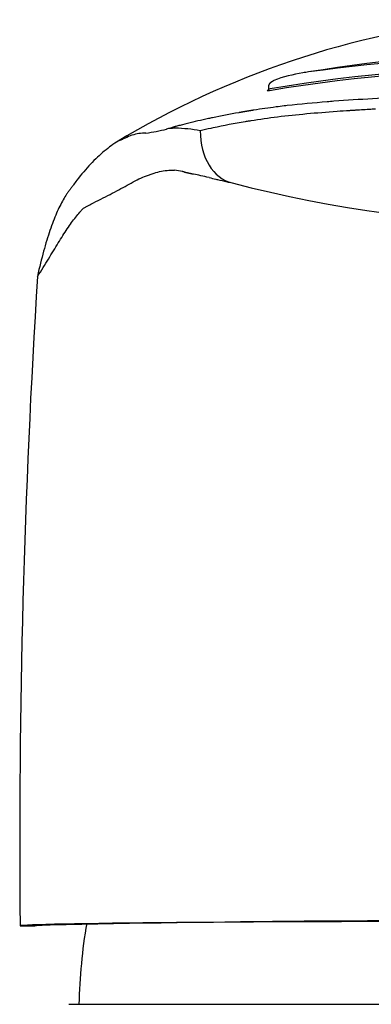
# Model space of a CAD drawing. Header units: millimetres. Extents: x -0.11 to 0.11, y -0.035 to 0.096.
import ezdxf

# ---------------------------------------------------------------- set-up
doc = ezdxf.new("R2010")
doc.units = ezdxf.units.MM
doc.layers.add('BLOCKS', color=3, linetype='Continuous')

msp = doc.modelspace()

# ---------------------------------------------------------------- linework, layer by layer
at = {"layer": 'BLOCKS'}
for p, q in [((-0.01348499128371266, 0.09274238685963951), (-0.01348499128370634, 0.09283436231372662)), ((-0.02562928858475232, 0.05183215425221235), (-0.02491014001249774, 0.05183842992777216)), ((-0.02325000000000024, 0.04799999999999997), (-2.1316282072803e-16, 0.04799999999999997))]:
    msp.add_line(p, q, dxfattribs=at)
for centre, radius, start, end in [((0.001359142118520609, 0.05336359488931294), 0.04299070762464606, 95.97320604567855, 121.2084604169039), ((-0.0001293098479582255, 0.01094450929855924), 0.08340526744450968, 82.13723130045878, 97.86276869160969), ((-0.0001293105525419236, 0.02412134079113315), 0.07037540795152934, 80.6695684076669, 99.33041252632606), ((-0.0001293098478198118, 0.01294272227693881), 0.08090047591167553, 80.55170169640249, 99.44829829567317), ((-0.000129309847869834, 0.01222070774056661), 0.08152629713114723, 80.59590183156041, 99.40409816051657), ((-0.01064098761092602, 0.08605051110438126), 0.007562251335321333, 98.93200735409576, 110.0413883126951), ((-0.01054844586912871, 0.08657276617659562), 0.007062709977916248, 98.06416100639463, 100.3315891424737), ((-0.01357096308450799, 0.09274007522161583), 8.597790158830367e-05, 311.5159981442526, 1.300130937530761), ((-0.006259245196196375, 0.03570536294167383), 0.05656964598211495, 94.43744211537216, 96.42024814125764), ((0.001612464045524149, -0.07212159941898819), 0.1646843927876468, 92.83264767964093, 94.14735974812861), ((-0.00849250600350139, 0.05561433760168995), 0.03653540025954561, 97.28139213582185, 99.00074797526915), ((-0.009918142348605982, 0.06084238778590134), 0.03113129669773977, 102.5636818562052, 104.4745535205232), ((-0.007995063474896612, 0.05163070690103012), 0.04005260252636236, 99.53239798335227, 101.8111402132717), ((-0.008593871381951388, 0.05530597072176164), 0.03632880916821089, 97.04156056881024, 99.12587107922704), ((-0.02044864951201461, 0.09847328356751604), 0.007949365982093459, 276.9543537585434, 284.4166616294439), ((-0.01809140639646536, 0.08902470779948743), 0.00178991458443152, 93.54929534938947, 102.1934810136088), ((-0.01826278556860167, 0.0823646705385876), 0.008454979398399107, 80.22861577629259, 88.52003039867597), ((-0.01842468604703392, 0.085587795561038), 0.00319326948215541, 76.87741565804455, 83.8696154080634), ((-0.0001292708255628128, 0.1453542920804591), 0.05917876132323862, 255.176243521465, 284.8242090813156), ((0.4150769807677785, 0.05593057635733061), 0.440720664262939, 176.4037294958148, 180.5322699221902), ((-0.006250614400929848, -0.6919775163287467), 0.7440530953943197, 89.52862386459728, 91.43861993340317), ((0.004373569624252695, 0.04741956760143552), 0.02712977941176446, 170.3618230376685, 178.7740827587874)]:
    msp.add_arc(centre, radius, start, end, dxfattribs=at)
for centre, major_axis, ratio, start_param, end_param in [((-0.000851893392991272, 0.08563392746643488), (0.02133907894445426, -0.001921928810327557), 0.2963008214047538, 2.179409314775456, 2.187209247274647), ((-0.0005432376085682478, 0.08835710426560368), (0.02174173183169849, -0.0004023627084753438), 0.1852170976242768, 2.03948334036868, 2.056968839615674), ((0.0002327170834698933, 0.08786273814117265), (0.0230126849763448, -0.0001333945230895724), 0.2097941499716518, 2.292093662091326, 2.368761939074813), ((-0.0008898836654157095, 0.08533530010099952), (0.02130380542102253, -0.002114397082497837), 0.3078991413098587, 2.189967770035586, 2.212677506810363), ((0.01077975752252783, 0.0500999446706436), (-0.03994922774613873, 0.03399169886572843), 0.6119697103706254, 5.876983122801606, 5.883360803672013), ((0.007823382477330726, 0.07903228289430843), (-0.03410581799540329, 0.005767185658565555), 0.3515632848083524, 5.560708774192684, 5.571941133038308), ((0.004674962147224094, 0.08435590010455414), (0.02926639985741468, -0.002144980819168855), 0.2695901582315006, 2.38565241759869, 2.395346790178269), ((0.00184587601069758, 0.03808257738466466), (-0.02421008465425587, 0.05121747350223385), 0.678209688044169, 6.165137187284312, 6.174931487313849), ((-0.01398287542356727, 0.08599794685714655), (-0.005174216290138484, 0.004402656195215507), 0.3786012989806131, 5.893060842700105, 5.912611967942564), ((-0.01370515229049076, 0.08612907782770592), (-0.005486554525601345, 0.004246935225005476), 0.3617439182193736, 5.851182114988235, 5.875915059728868), ((0.008756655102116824, 0.04550307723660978), (-0.03667839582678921, 0.04004798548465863), 0.6405521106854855, 5.961267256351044, 5.963989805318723), ((-0.0145918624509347, 0.09112518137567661), (0.0006673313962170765, 0.002982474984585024), 0.7155352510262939, 1.871793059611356, 3.136545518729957), ((-0.01365894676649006, 0.0875612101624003), (-0.00448206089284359, 0.001199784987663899), 0.02677138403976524, 5.828671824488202, 5.842815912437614), ((-0.01363828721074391, 0.08756423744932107), (-0.004504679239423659, 0.001197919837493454), 0.02596508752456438, 5.802681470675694, 5.828617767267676), ((-0.01341410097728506, 0.08767233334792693), (-0.004749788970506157, 0.001124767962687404), 0.006314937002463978, 5.393437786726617, 5.619140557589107), ((-0.01296861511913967, 0.08765247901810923), (-0.005439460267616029, 0.001230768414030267), 0.005601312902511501, 0.8896553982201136, 0.9674583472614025), ((-0.01318027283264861, 0.0877224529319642), (-0.005065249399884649, 0.001132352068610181), 0.009276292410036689, 0.9680117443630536, 0.985352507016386), ((-0.01325036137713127, 0.08777387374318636), (-0.004928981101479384, 0.001082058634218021), 0.01529434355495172, 0.9853109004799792, 1.095565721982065), ((-0.01293639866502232, 0.08779686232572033), (-0.005581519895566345, 0.001187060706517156), 0.0278512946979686, 1.095421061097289, 1.145389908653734), ((-0.0001293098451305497, 0.05183215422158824), (0.02549997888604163, -1.76342244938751e-12), 0.008726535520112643, 0.01908464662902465, 3.12250800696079), ((-0.0001302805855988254, 0.05205467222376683), (0.02549900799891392, 0.000222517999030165), 0.008726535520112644, 3.12250800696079, 3.141592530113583), ((-0.02494420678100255, 0.05334704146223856), (0.001500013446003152, -1.132492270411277e-18), 0.9999619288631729, 4.994674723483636, 4.99470454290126)]:
    msp.add_ellipse(centre, major_axis=major_axis, ratio=ratio, start_param=start_param, end_param=end_param, dxfattribs=at)
for points, degree, knots in [([(-0.01348498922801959, 0.09283436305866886), (-0.01348338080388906, 0.09286379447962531), (-0.01347863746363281, 0.0928929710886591), (-0.01347088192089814, 0.09292139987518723), (-0.01346000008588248, 0.0929492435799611), (-0.0134463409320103, 0.09297588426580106), (-0.0134303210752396, 0.09300086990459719), (-0.01341393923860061, 0.09302199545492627), (-0.01339605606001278, 0.09304172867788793), (-0.01337714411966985, 0.09305992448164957), (-0.01335411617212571, 0.09307930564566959), (-0.01333050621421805, 0.09309682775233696), (-0.01330667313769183, 0.09311275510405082), (-0.01326945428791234, 0.09313506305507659), (-0.0132325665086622, 0.09315483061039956)], 1, [0, 0, 0.02939449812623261, 0.05878899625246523, 0.08818349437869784, 0.1180037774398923, 0.1478240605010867, 0.1776443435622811, 0.204689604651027, 0.2317348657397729, 0.2587801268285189, 0.2905252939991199, 0.3222704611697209, 0.354015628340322, 0.4037202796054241, 0.4534249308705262, 0.4534249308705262]), ([(-0.0134504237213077, 0.09265133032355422), (-0.01347008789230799, 0.0926475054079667), (-0.01348752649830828, 0.09264462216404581), (-0.0135021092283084, 0.09264278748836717), (-0.01351669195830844, 0.09264095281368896), (-0.01352841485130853, 0.0926401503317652), (-0.01353722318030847, 0.09264040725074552), (-0.01354603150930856, 0.09264066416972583), (-0.01355164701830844, 0.09264199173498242), (-0.01355406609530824, 0.09264431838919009), (-0.01355648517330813, 0.09264664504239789), (-0.01355567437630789, 0.09265004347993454), (-0.01355176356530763, 0.09265428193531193), (-0.0135478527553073, 0.09265852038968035), (-0.01354093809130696, 0.09266359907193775), (-0.01353102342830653, 0.09266951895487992), (-0.01352415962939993, 0.09267361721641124), (-0.01351600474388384, 0.09267802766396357), (-0.01350667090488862, 0.09268270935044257)], 3, [0, 0, 0, 0, 0.1249999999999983, 0.1249999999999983, 0.1249999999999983, 0.2499999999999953, 0.2499999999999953, 0.2499999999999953, 0.3749999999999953, 0.3749999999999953, 0.3749999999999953, 0.4999999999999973, 0.4999999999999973, 0.4999999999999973, 0.6249999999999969, 0.6249999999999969, 0.6249999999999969, 0.7115359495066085, 0.7115359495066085, 0.7115359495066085, 0.7115359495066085]), ([(-0.01348494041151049, 0.09274238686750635), (-0.01348492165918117, 0.09273812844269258), (-0.01347462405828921, 0.09273180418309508), (-0.01343756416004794, 0.09273822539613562), (-0.01340973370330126, 0.09274571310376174)], 3, [0.5831106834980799, 0.5831106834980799, 0.5831106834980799, 0.5831106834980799, 0.75, 1, 1, 1, 1]), ([(-0.009227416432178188, 0.09169381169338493), (-0.009232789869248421, 0.09169347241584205), (-0.009260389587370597, 0.09169172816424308), (-0.009287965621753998, 0.09168997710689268), (-0.009310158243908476, 0.09168856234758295)], 3, [0.7495314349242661, 0.7495314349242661, 0.7495314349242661, 0.7495314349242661, 0.75, 0.751938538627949, 0.751938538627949, 0.751938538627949, 0.751938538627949]), ([(-0.01948617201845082, 0.09058240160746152), (-0.01959898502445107, 0.0905802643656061), (-0.01971174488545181, 0.09056901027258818), (-0.01993718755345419, 0.0905344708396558), (-0.02004986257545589, 0.09050967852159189), (-0.02027505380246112, 0.09043429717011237), (-0.02038756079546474, 0.0903822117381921), (-0.02052819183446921, 0.09031666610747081), (-0.02055631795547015, 0.09030354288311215), (-0.02061257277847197, 0.09027771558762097), (-0.02064070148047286, 0.09026501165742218), (-0.02072509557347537, 0.09022819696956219), (-0.02078136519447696, 0.09020477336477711), (-0.02095007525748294, 0.09011845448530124), (-0.0210624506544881, 0.09004499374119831), (-0.02128709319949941, 0.08988048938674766), (-0.02139936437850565, 0.08979010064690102), (-0.02173610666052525, 0.08950735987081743), (-0.02196023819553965, 0.08929821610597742), (-0.02240748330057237, 0.0888256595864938), (-0.02263061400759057, 0.0885627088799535), (-0.02290889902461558, 0.0881999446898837), (-0.02296452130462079, 0.08812550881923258), (-0.02304789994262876, 0.0880108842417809), (-0.02307568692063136, 0.08797235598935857), (-0.02313127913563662, 0.08789628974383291), (-0.02315908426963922, 0.08785874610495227), (-0.02321473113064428, 0.08778564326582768), (-0.02324256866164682, 0.08774985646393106), (-0.02329816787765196, 0.08767416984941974), (-0.02332593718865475, 0.08763468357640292), (-0.02340915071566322, 0.08751110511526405), (-0.02346449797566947, 0.08742175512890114), (-0.02363012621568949, 0.08713127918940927), (-0.02373920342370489, 0.08690977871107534), (-0.02395461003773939, 0.08641003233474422), (-0.02406094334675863, 0.086131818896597), (-0.02427068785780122, 0.08551494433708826), (-0.02437410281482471, 0.0851763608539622), (-0.0245776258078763, 0.08443078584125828), (-0.0246777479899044, 0.08402399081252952), (-0.02477582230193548, 0.08357502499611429)], 3, [0, 0, 0, 0, 0.06250000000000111, 0.06250000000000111, 0.1249999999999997, 0.1249999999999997, 0.1875000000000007, 0.1875000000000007, 0.2031249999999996, 0.2031249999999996, 0.218750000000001, 0.218750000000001, 0.249999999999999, 0.249999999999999, 0.3125, 0.3125, 0.3750000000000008, 0.3750000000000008, 0.5, 0.5, 0.6249999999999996, 0.6249999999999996, 0.65625, 0.65625, 0.671874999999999, 0.671874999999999, 0.6875000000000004, 0.6875000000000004, 0.7031249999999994, 0.7031249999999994, 0.7187500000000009, 0.7187500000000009, 0.7499999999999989, 0.7499999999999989, 0.8125, 0.8125, 0.8750000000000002, 0.8750000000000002, 0.9375000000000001, 0.9375000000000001, 1, 1, 1, 1]), ([(-0.02477582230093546, 0.08357502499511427), (-0.02458527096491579, 0.0838590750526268), (-0.0244085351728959, 0.08414695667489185), (-0.02407266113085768, 0.08469938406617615), (-0.02391371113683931, 0.08496455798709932), (-0.02360846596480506, 0.08546021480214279), (-0.02346219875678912, 0.08569089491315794), (-0.02317923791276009, 0.08611211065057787), (-0.0230424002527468, 0.08630247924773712), (-0.02284339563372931, 0.08655618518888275), (-0.02277875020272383, 0.0866355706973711), (-0.02268264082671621, 0.08674514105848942), (-0.02265070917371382, 0.08678006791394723), (-0.02258694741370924, 0.08684672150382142), (-0.02255590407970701, 0.08687916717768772), (-0.02248719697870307, 0.08693608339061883), (-0.02244888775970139, 0.08696000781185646), (-0.02236896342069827, 0.08700444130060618), (-0.02232759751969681, 0.08702524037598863), (-0.02220377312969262, 0.0870870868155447), (-0.0221224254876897, 0.087128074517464), (-0.02172219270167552, 0.08733289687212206), (-0.02141499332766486, 0.08748810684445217), (-0.02083250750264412, 0.0877886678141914), (-0.02056096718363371, 0.08793891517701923), (-0.02016994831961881, 0.08815503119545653), (-0.02004189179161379, 0.08822610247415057), (-0.01978928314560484, 0.08835643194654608), (-0.01966476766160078, 0.08841517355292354), (-0.01948077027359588, 0.08848433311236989), (-0.01941989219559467, 0.08850296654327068), (-0.01932762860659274, 0.08853130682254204), (-0.0192969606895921, 0.08854127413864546), (-0.01923579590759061, 0.08856180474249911), (-0.01920527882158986, 0.08857234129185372), (-0.01905296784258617, 0.08862522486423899), (-0.01893205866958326, 0.08866802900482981), (-0.0186913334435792, 0.08872800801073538), (-0.01857098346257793, 0.0887460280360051), (-0.01832851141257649, 0.08876572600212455), (-0.01820620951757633, 0.0887688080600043), (-0.01808367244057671, 0.08876280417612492)], 3, [0, 0, 0, 0, 0.06249999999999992, 0.06249999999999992, 0.1249999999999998, 0.1249999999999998, 0.1875, 0.1875, 0.2500000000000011, 0.2500000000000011, 0.2812499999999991, 0.2812499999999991, 0.2968750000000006, 0.2968750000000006, 0.3124999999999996, 0.3124999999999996, 0.328125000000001, 0.328125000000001, 0.34375, 0.34375, 0.3750000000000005, 0.3750000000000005, 0.5, 0.5, 0.6249999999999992, 0.6249999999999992, 0.6875, 0.6875, 0.750000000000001, 0.750000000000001, 0.781249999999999, 0.781249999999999, 0.7968750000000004, 0.7968750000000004, 0.8124999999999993, 0.8124999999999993, 0.8750000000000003, 0.8750000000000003, 0.9374999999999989, 0.9374999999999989, 1, 1, 1, 1]), ([(-0.02455370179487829, 0.05188501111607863), (-0.02467042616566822, 0.05185527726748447), (-0.02479059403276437, 0.0518395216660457), (-0.02491013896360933, 0.05183843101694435), (-0.02491014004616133, 0.0518384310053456), (-0.02491014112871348, 0.05183843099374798), (-0.02491014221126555, 0.0518384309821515)], 3, [0.8393808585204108, 0.8393808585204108, 0.8393808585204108, 0.8393808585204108, 0.997658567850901, 0.997658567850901, 0.997658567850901, 0.9976600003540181, 0.9976600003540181, 0.9976600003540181, 0.9976600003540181])]:
    msp.add_open_spline(points, degree=degree, knots=knots, dxfattribs=at)
for points, weights, knots in [([(-0.01420837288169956, 0.09169985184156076), (-0.01421163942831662, 0.09169933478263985), (-0.01421490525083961, 0.09169881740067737), (-0.01421817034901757, 0.09169829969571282), (-0.01424306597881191, 0.09169435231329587), (-0.01426791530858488, 0.09169037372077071), (-0.01429272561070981, 0.09168638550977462), (-0.01451277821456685, 0.0916510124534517), (-0.01472953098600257, 0.09161433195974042), (-0.01494291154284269, 0.09157635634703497)], [1, 0.9999999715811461, 0.9999999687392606, 0.9999999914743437, 0.9999999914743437, 0.9999999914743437, 0.9999999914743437, 0.9999008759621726, 0.9999132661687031, 1.000037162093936], [-4.440892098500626e-16, -4.440892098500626e-16, -4.440892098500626e-16, -4.440892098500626e-16, 0.0005540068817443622, 0.0005540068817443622, 0.0005540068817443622, 0.004778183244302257, 0.004778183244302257, 0.004778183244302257, 0.04224039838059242, 0.04224039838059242, 0.04224039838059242, 0.04224039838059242]), ([(-0.01801912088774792, 0.090900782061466), (-0.01802176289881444, 0.09090006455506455), (-0.01802440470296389, 0.09089934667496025), (-0.01802704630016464, 0.09089862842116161), (-0.01802759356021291, 0.09089847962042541), (-0.01802814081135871, 0.09089833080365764), (-0.01802868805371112, 0.09089818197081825), (-0.01803042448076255, 0.0908977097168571), (-0.01803216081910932, 0.09089723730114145), (-0.01803389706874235, 0.09089676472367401), (-0.01803478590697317, 0.09089652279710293), (-0.0180356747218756, 0.09089628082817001), (-0.01803656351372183, 0.09089603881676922), (-0.01803874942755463, 0.09089544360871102), (-0.01804093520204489, 0.09089484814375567), (-0.01804312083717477, 0.09089425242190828), (-0.0180455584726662, 0.0908935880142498), (-0.01804799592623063, 0.09089292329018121), (-0.01805043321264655, 0.09089225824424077), (-0.01806193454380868, 0.09088911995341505), (-0.01807343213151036, 0.09088597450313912), (-0.01808492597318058, 0.090882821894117), (-0.01808777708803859, 0.09088203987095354), (-0.01809062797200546, 0.09088125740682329), (-0.01809347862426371, 0.09088047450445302), (-0.01809721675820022, 0.09087944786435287), (-0.01810095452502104, 0.09087842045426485), (-0.01810469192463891, 0.09087739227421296)], [1, 0.9999999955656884, 0.9999999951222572, 0.9999999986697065, 0.9999999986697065, 0.9999999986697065, 0.9999999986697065, 0.9999999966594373, 0.9999999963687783, 0.9999999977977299, 0.9999999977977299, 0.9999999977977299, 0.9999999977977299, 0.9999999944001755, 0.999999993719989, 0.9999999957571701, 0.9999999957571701, 0.9999999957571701, 0.9999999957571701, 0.9999999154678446, 0.9999999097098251, 0.9999999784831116, 0.9999999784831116, 0.9999999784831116, 0.9999999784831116, 0.9999999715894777, 0.9999999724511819, 0.9999999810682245], [-2.220446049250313e-16, -2.220446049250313e-16, -2.220446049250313e-16, -2.220446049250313e-16, 0.0002188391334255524, 0.0002188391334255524, 0.0002188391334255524, 0.0002641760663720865, 0.0002641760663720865, 0.0002641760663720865, 0.0004080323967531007, 0.0004080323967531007, 0.0004080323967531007, 0.0004816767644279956, 0.0004816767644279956, 0.0004816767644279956, 0.0006627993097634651, 0.0006627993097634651, 0.0006627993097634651, 0.0008648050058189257, 0.0008648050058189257, 0.0008648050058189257, 0.001818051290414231, 0.001818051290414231, 0.001818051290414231, 0.002054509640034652, 0.002054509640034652, 0.002054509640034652, 0.002364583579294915, 0.002364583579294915, 0.002364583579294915, 0.002364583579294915]), ([(-0.01761848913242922, 0.08868057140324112), (-0.01761737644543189, 0.08868033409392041), (-0.01761626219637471, 0.08868009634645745), (-0.01761514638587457, 0.08867985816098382), (-0.01760677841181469, 0.08867807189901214), (-0.01759831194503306, 0.08867625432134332), (-0.01758975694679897, 0.08867441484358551), (-0.01751386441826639, 0.08865809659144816), (-0.01743087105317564, 0.08863983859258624), (-0.01734100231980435, 0.08861969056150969)], [1, 0.9999997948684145, 0.9999997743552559, 0.9999999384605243, 0.9999999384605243, 0.9999999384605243, 0.9999999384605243, 0.9992023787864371, 0.9993021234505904, 1.000299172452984], [-3.33066907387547e-16, -3.33066907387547e-16, -3.33066907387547e-16, -3.33066907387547e-16, 0.001488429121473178, 0.001488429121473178, 0.001488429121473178, 0.0126508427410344, 0.0126508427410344, 0.0126508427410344, 0.1115951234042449, 0.1115951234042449, 0.1115951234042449, 0.1115951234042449]), ([(-0.01734100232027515, 0.08861969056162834), (-0.01733931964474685, 0.08861931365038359), (-0.01733763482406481, 0.08861893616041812), (-0.01733594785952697, 0.08861855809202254), (-0.0173354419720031, 0.08861844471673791), (-0.01733493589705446, 0.0886183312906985), (-0.01733442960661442, 0.08861821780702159), (-0.01733206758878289, 0.08861768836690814), (-0.01732970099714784, 0.08861715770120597), (-0.01732732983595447, 0.08861662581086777), (-0.01732167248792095, 0.08861535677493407), (-0.01731598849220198, 0.08861408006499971), (-0.01731027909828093, 0.0886127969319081), (-0.01726921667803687, 0.08860356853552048), (-0.01722683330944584, 0.08859399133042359), (-0.01718315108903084, 0.0885840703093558), (-0.0171765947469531, 0.0885825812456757), (-0.0171700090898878, 0.08858108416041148), (-0.01716339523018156, 0.08857958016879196), (-0.01715901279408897, 0.08857858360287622), (-0.01715461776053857, 0.08857758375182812), (-0.01715021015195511, 0.08857658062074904)], [1, 0.9999997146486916, 0.9999996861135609, 0.9999999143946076, 0.9999999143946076, 0.9999999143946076, 0.9999999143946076, 0.9999992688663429, 0.9999992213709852, 0.999999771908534, 0.999999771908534, 0.999999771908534, 0.999999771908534, 0.9998237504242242, 0.9998215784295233, 0.9999932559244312, 0.9999932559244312, 0.9999932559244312, 0.9999932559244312, 0.9999917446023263, 0.9999919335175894, 0.9999938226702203], [1.998401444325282e-15, 1.998401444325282e-15, 1.998401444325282e-15, 1.998401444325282e-15, 0.001755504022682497, 0.001755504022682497, 0.001755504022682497, 0.002281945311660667, 0.002281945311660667, 0.002281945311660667, 0.004737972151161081, 0.004737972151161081, 0.004737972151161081, 0.01059780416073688, 0.01059780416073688, 0.01059780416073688, 0.05273476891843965, 0.05273476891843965, 0.05273476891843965, 0.05906026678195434, 0.05906026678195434, 0.05906026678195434, 0.06325162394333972, 0.06325162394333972, 0.06325162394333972, 0.06325162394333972])]:
    msp.add_rational_spline(points, weights, degree=3, knots=knots, dxfattribs=at)
for points in [[(-0.01014920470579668, 0.09163206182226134), (-0.01115555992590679, 0.09156022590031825), (-0.01212558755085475, 0.0914746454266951), (-0.01304739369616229, 0.09136076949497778)], [(-0.009536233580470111, 0.09167395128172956), (-0.009741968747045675, 0.09166046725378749), (-0.00994632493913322, 0.09164654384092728), (-0.01014920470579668, 0.09163206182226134)], [(-0.00946454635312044, 0.09167862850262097), (-0.00948846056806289, 0.09167707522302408), (-0.009512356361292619, 0.0916755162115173), (-0.009536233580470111, 0.09167395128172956)], [(-0.009310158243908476, 0.09168856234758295), (-0.009361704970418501, 0.09168527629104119), (-0.009413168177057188, 0.09168196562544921), (-0.00946454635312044, 0.09167862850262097)], [(-0.008492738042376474, 0.09173834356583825), (-0.0087393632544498, 0.09172398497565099), (-0.008984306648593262, 0.09170916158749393), (-0.009227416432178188, 0.09169381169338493)], [(-0.008268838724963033, 0.09175122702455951), (-0.008343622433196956, 0.09174697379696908), (-0.008418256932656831, 0.09174267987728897), (-0.008492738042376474, 0.09173834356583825)], [(-0.014528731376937, 0.09114678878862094), (-0.01456189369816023, 0.09114131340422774), (-0.01459497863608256, 0.09113580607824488), (-0.01462798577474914, 0.09113026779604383)], [(-0.01435576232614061, 0.0911749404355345), (-0.01441364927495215, 0.09116565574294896), (-0.01447130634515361, 0.09115627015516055), (-0.014528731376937, 0.09114678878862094)], [(-0.01631495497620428, 0.09080964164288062), (-0.01648886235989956, 0.09077267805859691), (-0.01665985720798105, 0.0907350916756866), (-0.01682782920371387, 0.09069699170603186)], [(-0.01619328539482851, 0.09083530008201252), (-0.0162339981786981, 0.09082678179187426), (-0.01627455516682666, 0.09081822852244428), (-0.01631495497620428, 0.09080964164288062)], [(-0.02491014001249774, 0.05183842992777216), (-0.02492405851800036, 0.0518412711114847), (-0.02493106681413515, 0.05184417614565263), (-0.0249309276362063, 0.05184714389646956)]]:
    msp.add_open_spline(points, degree=3, dxfattribs=at)

doc.saveas('drawing.dxf')
